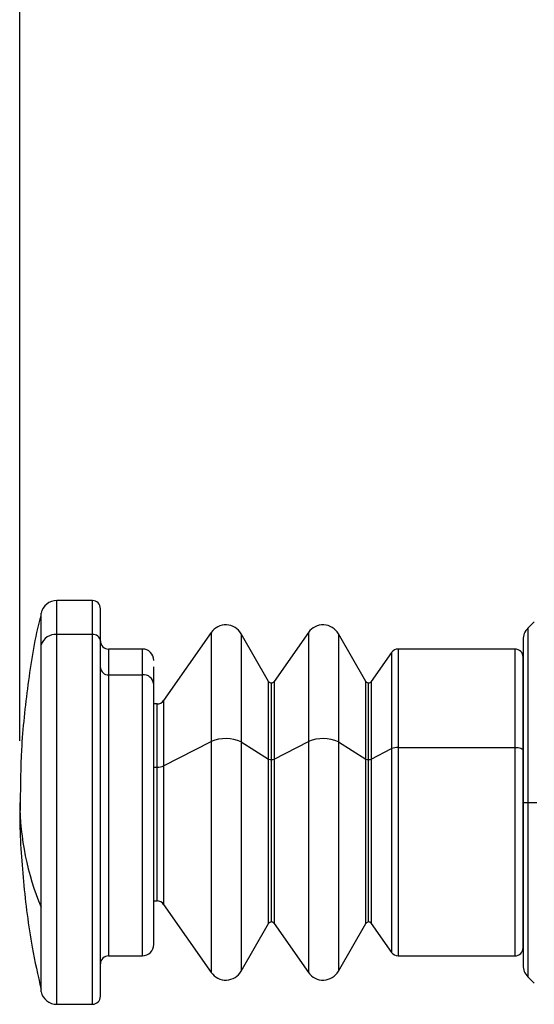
# Model space of a CAD drawing. Header units: millimetres. Extents: x 19 to 819, y 19 to 629.
# Tile 14 of 28: x 477 to 509, y 442 to 503. Entities that reach past the tile are written whole.
import ezdxf

# ---------------------------------------------------------------- set-up
doc = ezdxf.new("R2010")
doc.units = ezdxf.units.MM
doc.header["$LTSCALE"] = 3
doc.layers.add('DIMENSIONS', color=140, linetype='Continuous', lineweight=25)
doc.styles.add('SLDTEXTSTYLE0', font='TXT', dxfattribs={"width": 0.7})
doc.dimstyles.new('SLDDIMSTYLE0', dxfattribs={"dimtxt": 6.474023, "dimasz": 9.906, "dimexe": 0, "dimexo": 0.0625, "dimgap": 1.618506, "dimtad": 0, "dimtih": 1, "dimtoh": 1, "dimrnd": 1e-09, "dimzin": 12, "dimdsep": 46, "dimtxsty": 'SLDTEXTSTYLE0', "dimsah": 1, "dimcen": 0.09, "dimadec": 0, "dimazin": 3, "dimtfac": 1, "dimtofl": 0, "dimtmove": 0, "dimatfit": 3, "dimfxl": 0, "dimfrac": 2, "dimtolj": 1, "dimtzin": 12, "dimarcsym": 0})

# ---------------------------------------------------------------- blocks, each defined once
blk = doc.blocks.new('_D_13')
at = {"layer": 'DIMENSIONS'}
for p, q in [((477.014, 458.415), (477.014, 569.99)), ((569.714, 486.415), (569.714, 569.99)), ((477.014, 560.465), (507.981, 560.465)), ((516.754, 560.465), (514.58, 560.465)), ((514.58, 560.465), (514.58, 550.175)), ((535.992, 560.465), (538.166, 560.465)), ((538.166, 560.465), (538.166, 550.175)), ((569.714, 560.465), (544.765, 560.465)), ((514.58, 550.175), (516.754, 550.175)), ((538.166, 550.175), (535.992, 550.175))]:
    blk.add_line(p, q, dxfattribs=at)
for points in [[(477.014, 560.465), (486.92, 558.941), (486.92, 561.989)], [(569.714, 560.465), (559.808, 561.989), (559.808, 558.941)]]:
    blk.add_solid(points, dxfattribs=at)
at = {"layer": 'DIMENSIONS', "char_height": 6.35, "attachment_point": 1, "style": 'SLDTEXTSTYLE0'}
for s, insert in [('92.7', (516.754, 570.099)), ('3.65', (516.754, 558.361))]:
    blk.add_mtext(s, dxfattribs=dict(at, insert=insert))

msp = doc.modelspace()

# ---------------------------------------------------------------- linework, layer by layer
for p, q in [((481.514, 467.105), (479.306, 467.105)), ((479.306, 465.017), (479.306, 467.105)), ((481.514, 465.017), (481.514, 467.105)), ((482.014, 464.6), (482.014, 466.604)), ((478.331, 464.368), (478.331, 466.326)), ((508.904, 465.794), (508.507, 465.397)), ((508.507, 465.397), (508.507, 454.605)), ((481.514, 465.017), (479.306, 465.017)), ((479.306, 442.105), (479.306, 465.017)), ((481.514, 442.105), (481.514, 465.017)), ((488.883, 465.135), (485.93, 460.918)), ((488.883, 465.135), (488.883, 458.384)), ((492.44, 462.105), (490.737, 465.055)), ((490.737, 465.055), (490.737, 458.355)), ((494.909, 465.135), (492.777, 462.09)), ((494.909, 465.135), (494.909, 458.384)), ((498.466, 462.105), (496.763, 465.055)), ((496.763, 465.055), (496.763, 458.355)), ((508.214, 464.69), (508.214, 454.605)), ((478.331, 448.119), (478.331, 464.368)), ((482.014, 442.613), (482.014, 464.6)), ((484.614, 464.105), (482.514, 464.105)), ((482.514, 464.105), (482.514, 462.518)), ((484.614, 462.518), (484.614, 464.105)), ((507.714, 464.105), (500.474, 464.105)), ((500.474, 464.105), (500.474, 458.014)), ((507.714, 458.014), (507.714, 464.105)), ((500.065, 463.891), (498.803, 462.09)), ((500.065, 463.891), (500.065, 457.937)), ((508.214, 457.834), (508.214, 463.604)), ((485.314, 461.935), (485.314, 462.996)), ((482.514, 462.518), (484.614, 462.518)), ((482.514, 462.518), (482.514, 445.105)), ((484.614, 445.105), (484.614, 462.518)), ((485.314, 445.805), (485.314, 461.935)), ((492.44, 457.296), (492.44, 462.105)), ((492.613, 457.26), (492.613, 462.005)), ((492.777, 462.09), (492.777, 457.291)), ((498.466, 457.296), (498.466, 462.105)), ((498.639, 457.26), (498.639, 462.005)), ((498.803, 462.09), (498.803, 457.291)), ((485.52, 460.705), (485.314, 460.705)), ((485.52, 456.794), (485.52, 460.705)), ((485.93, 460.918), (485.93, 456.87)), ((485.93, 456.87), (488.883, 458.384)), ((488.883, 458.384), (488.883, 444.074)), ((490.737, 458.355), (492.44, 457.296)), ((490.737, 458.355), (490.737, 444.155)), ((492.777, 457.291), (494.909, 458.384)), ((494.909, 458.384), (494.909, 444.074)), ((496.763, 458.355), (498.466, 457.296)), ((496.763, 458.355), (496.763, 444.155)), ((500.474, 458.014), (507.714, 458.014)), ((500.474, 458.014), (500.474, 445.105)), ((507.714, 445.105), (507.714, 458.014)), ((498.803, 457.291), (500.065, 457.937)), ((500.065, 457.937), (500.065, 445.318)), ((508.214, 445.621), (508.214, 457.834)), ((485.314, 456.794), (485.52, 456.794)), ((485.52, 448.505), (485.52, 456.794)), ((485.93, 456.87), (485.93, 448.291)), ((492.44, 447.105), (492.44, 457.296)), ((492.613, 447.205), (492.613, 457.26)), ((492.777, 457.291), (492.777, 447.119)), ((498.466, 447.105), (498.466, 457.296)), ((498.639, 447.205), (498.639, 457.26)), ((498.803, 457.291), (498.803, 447.119)), ((508.214, 454.605), (508.214, 444.519)), ((508.214, 454.605), (508.507, 454.605)), ((508.507, 454.605), (509.066, 454.605)), ((508.507, 454.605), (508.507, 443.812)), ((485.314, 448.505), (485.52, 448.505)), ((485.93, 448.291), (488.883, 444.074)), ((478.331, 442.883), (478.331, 448.119)), ((490.737, 444.155), (492.44, 447.105)), ((492.777, 447.119), (494.909, 444.074)), ((496.763, 444.155), (498.466, 447.105)), ((498.803, 447.119), (500.065, 445.318)), ((482.514, 445.105), (484.614, 445.105)), ((500.474, 445.105), (507.714, 445.105)), ((508.507, 443.812), (508.904, 443.415)), ((479.306, 442.105), (481.514, 442.105))]:
    msp.add_line(p, q)
at = {"flags": 128}
msp.add_lwpolyline([(507.714, 458.014), (507.812, 458.01), (507.905, 458), (507.992, 457.984), (508.068, 457.961), (508.13, 457.934), (508.176, 457.903), (508.204, 457.869), (508.214, 457.834)], dxfattribs=at)
for centre, radius, start, end in [((479.306, 466.105), 1, 89.99975, 167.1807), ((481.514, 466.605), 0.5, 0.00152, 89.99933), ((489.784, 464.505), 1.1, 29.99967, 144.99977), ((495.81, 464.505), 1.1, 29.99961, 144.99983), ((509.214, 464.69), 1, 134.99889, 180.00096), ((479.252, 464.041), 0.977, 86.81864, 160.40698), ((481.552, 464.554), 0.464, 5.68305, 94.73017), ((482.514, 464.605), 0.5, 180.00079, 270.00006), ((484.614, 463.405), 0.7, 0.0002, 90.0001), ((500.474, 463.604), 0.5, 90.00376, 144.99809), ((507.714, 463.605), 0.5, 359.99945, 89.99959), ((482.476, 462.98), 0.464, 185.68295, 274.73228), ((484.668, 461.87), 0.65, 5.68338, 94.72978), ((492.613, 462.205), 0.2, 209.9968, 270.00248), ((492.613, 462.205), 0.2, 270.00532, 325.00034), ((498.639, 462.205), 0.2, 209.99581, 270.00348), ((498.639, 462.205), 0.2, 270.00633, 324.99934), ((485.52, 461.205), 0.5, 269.99863, 324.99994), ((489.776, 456.221), 2.34, 65.76556, 112.43925), ((495.803, 456.221), 2.34, 65.76549, 112.43932), ((500.442, 457.054), 0.96, 88.05015, 113.11395), ((485.553, 457.754), 0.961, 268.0559, 293.1082), ((492.597, 457.617), 0.357, 243.95311, 272.63873), ((492.626, 457.644), 0.384, 268.04848, 293.11586), ((498.623, 457.617), 0.357, 243.95292, 272.63892), ((498.653, 457.644), 0.384, 268.04866, 293.11568), ((494.005, 454.677), 16.991, 180.24544, 202.7062), ((485.52, 448.005), 0.5, 35.00006, 90.00137), ((492.613, 447.005), 0.2, 89.99752, 150.0032), ((492.613, 447.004), 0.2, 35.01051, 89.99203), ((498.639, 447.005), 0.2, 89.99652, 150.00419), ((498.639, 447.004), 0.2, 35.01151, 89.99102), ((484.614, 445.805), 0.7, 269.9999, 0.00102), ((500.474, 445.605), 0.5, 215.00191, 269.99624), ((507.714, 445.605), 0.5, 270.00041, 0.00055), ((482.514, 444.605), 0.5, 89.99994, 179.99921), ((489.784, 444.705), 1.1, 214.99904, 330.00059), ((495.81, 444.705), 1.1, 214.99898, 330.00065), ((509.214, 444.519), 1, 179.99904, 225.00111), ((479.306, 443.105), 1, 192.81808, 270.0004), ((481.514, 442.605), 0.5, 270.00067, 359.99848)]:
    msp.add_arc(centre, radius, start, end)
for points, knots in [([(478.31, 466.183), (478.283, 466.08), (477.916, 464.674), (477.494, 461.895), (477.065, 458.131), (477.047, 455.691), (477.039, 454.603)], [0, 0, 0, 0, 0.02744, 0.373292, 0.720624, 1, 1, 1, 1]), ([(477.039, 454.603), (477.031, 454.333), (476.984, 452.701), (477.215, 449.701), (477.637, 446.102), (478.138, 443.899), (478.335, 443.032)], [0, 0, 0, 0, 0.0694236, 0.4197471, 0.7715463, 1, 1, 1, 1])]:
    msp.add_open_spline(points, degree=3, knots=knots)

# ---------------------------------------------------------------- dimensions: what is measured, and where the dimension line sits
at = {"layer": 'DIMENSIONS'}
dim = msp.add_linear_dim(base=(477.014, 560.465), p1=(569.714, 482.605), p2=(477.014, 454.605), dimstyle='SLDDIMSTYLE0', dxfattribs=at)
dim.commit()
dim.dimension.update_dxf_attribs({"geometry": '_D_13', "text_midpoint": (526.373, 560.465), "dimtype": 160})

doc.saveas('drawing.dxf')
